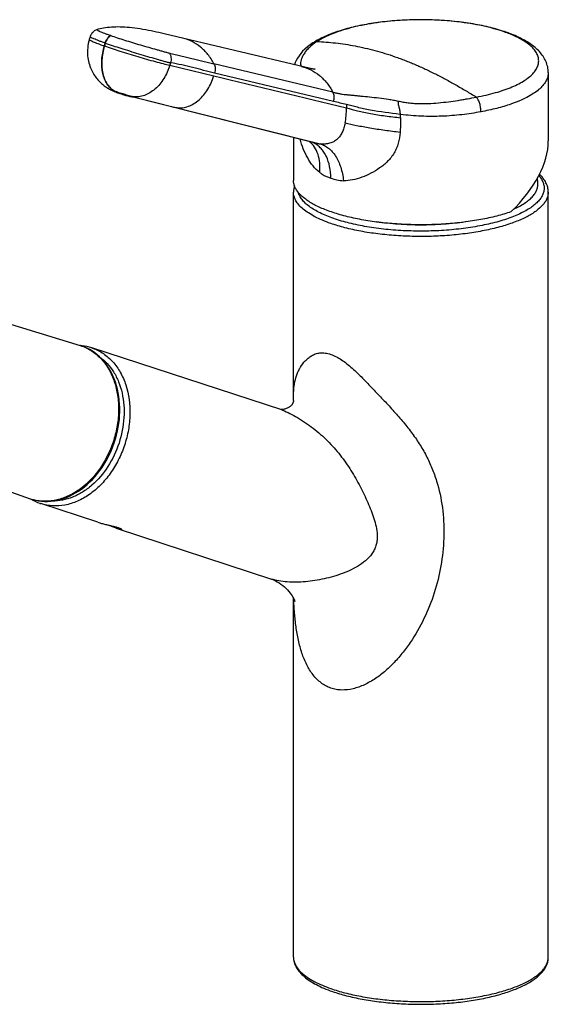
# Model space of a CAD drawing. Header units: millimetres. Extents: x 98 to 681, y 74 to 543.
# Tile 2 of 5: x 199 to 301, y 74 to 263. Entities that reach past the tile are written whole.
import ezdxf

# ---------------------------------------------------------------- set-up
doc = ezdxf.new("R2010")
doc.units = ezdxf.units.MM
doc.header["$LTSCALE"] = 46.255
doc.layers.get('0').update_dxf_attribs({"linetype": 'CONTINUOUS'})

msp = doc.modelspace()

# ---------------------------------------------------------------- linework, layer by layer
at = {"color": 7, "linetype": 'CONTINUOUS'}
for p, q in [((214.04, 261.36), (214.04, 261.36)), ((212.66, 259.98), (212.5, 259.44)), ((212.5, 259.44), (212.5, 259.44)), ((226.91, 260.53), (225.89, 260.77)), ((253.91, 254.11), (226.91, 260.53)), ((255.49, 258.79), (255.5, 258.79)), ((259.34, 249.32), (236.46, 254.79)), ((259.47, 247.54), (236.58, 252.99)), ((300.75, 253.07), (300.75, 239.94)), ((217.19, 249.52), (217.3, 249.47)), ((217.3, 249.47), (217.42, 249.42)), ((217.42, 249.42), (217.55, 249.37)), ((217.55, 249.37), (217.68, 249.32)), ((217.68, 249.32), (217.81, 249.27)), ((217.81, 249.27), (217.95, 249.22)), ((217.95, 249.22), (218.1, 249.17)), ((218.1, 249.17), (218.25, 249.11)), ((218.25, 249.11), (218.45, 249.04)), ((255.76, 239.59), (219.93, 248.6)), ((251.75, 240.6), (251.75, 232.37)), ((251.75, 190.06), (251.75, 230.12)), ((300.75, 83.06), (300.75, 230.12)), ((148.8, 219.48), (210.77, 200.61)), ((249.51, 188.23), (212.97, 200.17)), ((144.66, 190.95), (201.14, 171.17)), ((214.16, 166.64), (203.19, 170.23)), ((217.86, 165.43), (217.7, 165.48)), ((251.75, 83.06), (251.75, 152.06))]:
    msp.add_line(p, q, dxfattribs=at)
at = {"color": 9, "linetype": 'CONTINUOUS'}
for p, q in [((216.61, 260.21), (216.59, 260.21)), ((215.41, 258.2), (215.4, 258.21)), ((215.56, 258.75), (215.57, 258.74)), ((228.12, 254.98), (227.97, 254.48)), ((227.97, 254.48), (236.42, 252.45)), ((217.33, 249.51), (217.35, 249.5)), ((218.3, 249.09), (218.31, 249.09)), ((220.95, 248.41), (256.88, 239.38)), ((261.95, 246.94), (261.95, 246.29)), ((272.34, 245.05), (272.23, 245.06)), ((272.34, 244.39), (272.34, 245.05)), ((210.77, 200.61), (211.08, 200.51)), ((211.08, 200.51), (211.1, 200.5)), ((211.08, 200.51), (211.1, 200.5)), ((212.97, 200.17), (213.14, 200.11)), ((249.51, 188.23), (249.67, 188.17))]:
    msp.add_line(p, q, dxfattribs=at)
at = {"color": 7, "linetype": 'CONTINUOUS'}
for points in [[(214.04, 261.36), (214, 261.35), (213.86, 261.3), (213.73, 261.24), (213.59, 261.17), (213.46, 261.08), (213.34, 260.99), (213.22, 260.88), (213.1, 260.77), (213, 260.64), (212.9, 260.5), (212.82, 260.36), (212.75, 260.21), (212.69, 260.05), (212.66, 259.98)], [(225.89, 260.77), (225.39, 260.88), (224.88, 260.99), (224.37, 261.1), (223.85, 261.2), (223.34, 261.3), (222.82, 261.39), (222.3, 261.48), (221.78, 261.56), (221.26, 261.63), (220.75, 261.69), (220.25, 261.74), (219.77, 261.78), (219.3, 261.81), (218.85, 261.83), (218.41, 261.84), (217.98, 261.85), (217.57, 261.84), (217.16, 261.83), (216.76, 261.81), (216.37, 261.78), (215.98, 261.74), (215.61, 261.7), (215.24, 261.64), (214.89, 261.57), (214.56, 261.5), (214.23, 261.42), (214.04, 261.36)], [(212.5, 259.44), (212.41, 259.1), (212.31, 258.67), (212.24, 258.25), (212.19, 257.83), (212.16, 257.43), (212.15, 257.04), (212.16, 256.67), (212.18, 256.3), (212.22, 255.94), (212.27, 255.59), (212.34, 255.26), (212.42, 254.94), (212.51, 254.62), (212.61, 254.32), (212.72, 254.03), (212.83, 253.75), (212.96, 253.48), (213.09, 253.22), (213.23, 252.97), (213.37, 252.74), (213.52, 252.51), (213.67, 252.29), (213.83, 252.07), (213.99, 251.87), (214.16, 251.68), (214.33, 251.49), (214.5, 251.32), (214.67, 251.15), (214.84, 250.99), (215.01, 250.84), (215.19, 250.7), (215.36, 250.56), (215.53, 250.44), (215.7, 250.32), (215.87, 250.21), (216.03, 250.1), (216.2, 250.01), (216.36, 249.92), (216.51, 249.83), (216.56, 249.81)], [(255.5, 258.79), (254.95, 258.42), (254.42, 258.01), (253.95, 257.6), (253.52, 257.18), (253.15, 256.75), (252.82, 256.31), (252.54, 255.87), (252.3, 255.43), (252.1, 255), (251.96, 254.58), (251.95, 254.57)], [(255.89, 253.73), (255.89, 253.73), (255.9, 253.73), (255.88, 253.73), (255.84, 253.74), (255.77, 253.74), (255.68, 253.75), (255.56, 253.77), (255.41, 253.8), (255.23, 253.83), (255.02, 253.87), (254.77, 253.91), (254.51, 253.97), (254.22, 254.04), (253.91, 254.11)], [(216.56, 249.81), (216.6, 249.79), (216.65, 249.76), (216.69, 249.74), (216.74, 249.72), (216.78, 249.7), (216.83, 249.68), (216.87, 249.66), (216.92, 249.64), (216.97, 249.62), (217.02, 249.59), (217.07, 249.57), (217.19, 249.52)], [(218.45, 249.04), (218.62, 248.98), (218.79, 248.93), (218.97, 248.87), (219.15, 248.82), (219.34, 248.76), (219.54, 248.7), (219.74, 248.65), (219.93, 248.6)], [(201.14, 171.17), (201.61, 171.03), (202.16, 170.88), (202.73, 170.78), (203.31, 170.7), (203.89, 170.67), (204.48, 170.67), (205.08, 170.7), (205.68, 170.77), (206.28, 170.88), (206.89, 171.03), (207.49, 171.21), (208.09, 171.43), (208.68, 171.68), (209.27, 171.97), (209.86, 172.29), (210.43, 172.65), (210.99, 173.04), (211.55, 173.46), (212.08, 173.91), (212.61, 174.39), (213.11, 174.9), (213.6, 175.44), (214.07, 176), (214.53, 176.58), (214.96, 177.19), (215.36, 177.82), (215.75, 178.47), (216.11, 179.13), (216.45, 179.82), (216.76, 180.51), (217.05, 181.22), (217.31, 181.94), (217.54, 182.67), (217.74, 183.41), (217.92, 184.15), (218.07, 184.9), (218.19, 185.65), (218.28, 186.4), (218.33, 187.15), (218.36, 187.9), (218.36, 188.64), (218.33, 189.38), (218.27, 190.1), (218.18, 190.82), (218.06, 191.53), (217.91, 192.22), (217.73, 192.89), (217.52, 193.55), (217.29, 194.19), (217.03, 194.81), (216.74, 195.4), (216.42, 195.97), (216.08, 196.52), (215.71, 197.04), (215.33, 197.53), (214.92, 197.99), (214.49, 198.42), (214.04, 198.82), (213.57, 199.19), (213.09, 199.52), (212.59, 199.83), (212.08, 200.09), (211.55, 200.33), (211.1, 200.5)], [(211.1, 200.5), (210.89, 200.57), (210.77, 200.61)], [(251.74, 189.96), (251.73, 189.89), (251.71, 189.81), (251.69, 189.73), (251.67, 189.65), (251.64, 189.59), (251.62, 189.52), (251.59, 189.46), (251.56, 189.41), (251.52, 189.34), (251.48, 189.28), (251.44, 189.23), (251.4, 189.18), (251.36, 189.12), (251.31, 189.07), (251.25, 189.01), (251.18, 188.95), (251.1, 188.89), (251, 188.82), (250.9, 188.75), (250.78, 188.68), (250.66, 188.62), (250.52, 188.56), (250.38, 188.5), (250.24, 188.45), (250.09, 188.41), (249.94, 188.37), (249.8, 188.34), (249.67, 188.32), (249.55, 188.31), (249.44, 188.31), (249.34, 188.3), (249.27, 188.31), (249.27, 188.31)], [(251.75, 190.06), (251.75, 190.02), (251.74, 189.96)], [(217.86, 165.43), (247.53, 155.73), (247.59, 155.71)], [(247.59, 155.71), (247.76, 155.65), (248.02, 155.54), (248.32, 155.4), (248.65, 155.22), (248.99, 155.01), (249.34, 154.77), (249.68, 154.5), (250.01, 154.22), (250.32, 153.93), (250.61, 153.63), (250.87, 153.34), (251.1, 153.05), (251.3, 152.78), (251.48, 152.52), (251.63, 152.28), (251.75, 152.06), (251.85, 151.87), (251.92, 151.72), (251.98, 151.59), (252.02, 151.49), (252.04, 151.42)]]:
    msp.add_lwpolyline(points, dxfattribs=at)
at = {"color": 9, "linetype": 'CONTINUOUS'}
for points in [[(216.61, 260.21), (216.6, 260.21), (216.6, 260.21), (216.59, 260.21)], [(216.61, 260.21), (216.61, 260.21), (216.61, 260.21)]]:
    msp.add_lwpolyline(points, dxfattribs=at)
for centre, radius, start, end in [((256.42, 257.36), 1.71, 122.6253, 122.846), ((254.1, 254.65), 0.957, 202.1888, 203.2376), ((169.52, -129.76), 387.87, 76.214, 76.5905), ((253.67, 235.56), 4.46, 62.4832, 67.8241), ((203.97, 179.3), 8.6, 250.7877, 254.4359), ((203.99, 179.36), 8.66, 254.4329, 255.1316)]:
    msp.add_arc(centre, radius, start, end, dxfattribs=at)
at = {"color": 7, "linetype": 'CONTINUOUS'}
for centre, radius, start, end in [((275.83, 230.53), 22.95, 3.0909, 5.6868), ((210.08, 191.17), 9.46, 83.7491, 85.488), ((210.11, 191.39), 9.24, 71.9109, 83.7903), ((206.09, 179.08), 9.31, 238.2842, 250.7357), ((206.04, 178.95), 9.18, 250.7829, 251.9019)]:
    msp.add_arc(centre, radius, start, end, dxfattribs=at)
msp.add_ellipse((276.25, 232.37), major_axis=(23.58, 11.66), ratio=0.570431, start_param=-1.060375, end_param=-0.274977, dxfattribs=at)
for points, knots in [([(300.75, 253.07), (300.75, 253.45), (300.67, 254.2), (300.31, 255.27), (299.76, 256.25), (299.05, 257.13), (298.21, 257.93), (296.9, 258.91), (294.94, 259.99), (292.25, 261.03), (289.19, 261.89), (285.81, 262.55), (282.18, 263.01), (278.4, 263.24), (274.57, 263.26), (270.78, 263.05), (267.13, 262.62), (263.71, 261.98), (260.61, 261.15), (257.87, 260.13), (256.23, 259.26), (255.5, 258.79)], [0, 0, 0, 0, 0.022487, 0.044852, 0.067118, 0.089545, 0.1125, 0.136354, 0.187832, 0.245368, 0.309076, 0.37826, 0.451705, 0.527869, 0.605034, 0.681418, 0.755286, 0.82507, 0.889505, 0.947814, 1, 1, 1, 1]), ([(300.75, 230.12), (300.75, 230.43), (300.67, 231.05), (300.33, 231.95), (299.78, 232.79), (299.31, 233.3), (299.06, 233.54)], [0, 0, 0, 0, 0.235507, 0.476635, 0.729406, 1, 1, 1, 1]), ([(293.57, 226.33), (292.68, 226.02), (290.77, 225.45), (287.74, 224.79), (284.46, 224.29), (281, 223.96), (277.45, 223.81), (273.86, 223.84), (270.33, 224.05), (266.93, 224.44), (263.72, 225), (261.22, 225.6), (259.38, 226.17), (258.12, 226.62), (256.96, 227.09), (255.6, 227.75), (254.16, 228.61), (252.99, 229.62), (252.34, 230.47), (252, 231.09), (251.8, 231.73), (251.75, 232.16), (251.75, 232.37)], [0, 0, 0, 0, 0.063266, 0.132492, 0.206508, 0.28398, 0.363464, 0.443455, 0.522433, 0.598909, 0.67147, 0.738829, 0.770212, 0.799901, 0.8278, 0.853836, 0.900141, 0.938953, 0.95587, 0.971423, 0.985977, 1, 1, 1, 1]), ([(251.94, 231.31), (251.88, 231.12), (251.78, 230.72), (251.75, 230.32), (251.75, 230.12)], [0, 0, 0, 0, 0.502053, 1, 1, 1, 1]), ([(294.08, 226.84), (294.79, 227.16), (295.78, 227.68), (296.94, 228.51), (297.61, 229.13), (298.14, 229.77), (298.51, 230.42), (298.73, 231.09), (298.76, 231.55), (298.75, 231.77)], [0, 0, 0, 0, 0.325289, 0.466368, 0.593516, 0.707908, 0.811575, 0.907584, 1, 1, 1, 1]), ([(284.8, 224.37), (283.41, 224.17), (280.56, 223.87), (276.25, 223.73), (271.93, 223.87), (269.09, 224.17), (267.7, 224.37)], [0, 0, 0, 0, 0.245785, 0.500004, 0.754221, 1, 1, 1, 1]), ([(214.16, 166.64), (214.38, 166.57), (214.87, 166.43), (215.62, 166.24), (216.39, 166.06), (217.13, 165.88), (217.76, 165.71), (218.2, 165.57), (218.47, 165.46), (218.58, 165.4), (218.64, 165.36), (218.68, 165.33), (218.69, 165.3), (218.69, 165.29)], [0, 0, 0, 0, 0.149943, 0.316981, 0.488384, 0.651184, 0.792872, 0.902457, 0.9426, 0.972098, 0.982794, 0.990842, 1, 1, 1, 1]), ([(217.7, 165.48), (217.46, 165.57), (216.95, 165.77), (216.44, 165.99), (216.18, 166.11)], [0, 0, 0, 0, 0.465609, 1, 1, 1, 1]), ([(218.69, 165.29), (218.69, 165.28), (218.66, 165.27), (218.58, 165.26), (218.42, 165.28), (218.17, 165.33), (217.97, 165.39), (217.86, 165.43)], [0, 0, 0, 0, 0.032115, 0.086827, 0.280464, 0.587541, 1, 1, 1, 1]), ([(251.75, 83.06), (251.75, 82.72), (251.85, 82.02), (252.28, 81.03), (252.94, 80.11), (253.83, 79.26), (254.91, 78.47), (256.18, 77.73), (257.64, 77.05), (258.68, 76.66), (259.23, 76.46)], [0, 0, 0, 0, 0.097112, 0.197124, 0.30313, 0.418144, 0.544395, 0.683213, 0.835113, 1, 1, 1, 1]), ([(259.23, 76.46), (260.12, 76.15), (262.01, 75.59), (265.01, 74.94), (268.25, 74.45), (271.65, 74.12), (275.15, 73.98), (278.68, 74.01), (282.15, 74.23), (285.5, 74.61), (288.65, 75.17), (291.55, 75.88), (294.13, 76.73), (296.35, 77.72), (297.92, 78.67), (298.95, 79.51), (299.76, 80.34), (300.38, 81.28), (300.7, 82.29), (300.75, 82.81), (300.75, 83.06)], [0, 0, 0, 0, 0.062741, 0.131113, 0.204052, 0.280297, 0.358459, 0.43708, 0.514687, 0.589842, 0.661196, 0.727554, 0.787945, 0.841732, 0.888765, 0.90992, 0.929687, 0.96592, 0.983092, 1, 1, 1, 1])]:
    msp.add_open_spline(points, degree=3, knots=knots, dxfattribs=at)
at = {"color": 9, "linetype": 'CONTINUOUS'}
for points, knots in [([(292.27, 260.92), (291.62, 261.14), (290.25, 261.56), (287.29, 262.28), (283.25, 262.91), (278.17, 263.27), (272.98, 263.22), (268.73, 262.83), (265.49, 262.3), (263.26, 261.82), (261.2, 261.26), (259.34, 260.61), (257.7, 259.9), (256.72, 259.35), (256.28, 259.06)], [0, 0, 0, 0, 0.055976, 0.116319, 0.24753, 0.38783, 0.530637, 0.669174, 0.734819, 0.797036, 0.855161, 0.908627, 0.956994, 1, 1, 1, 1]), ([(214.04, 261.36), (214.03, 261.36), (214.02, 261.35), (214.01, 261.33), (214.01, 261.32), (214.02, 261.3), (214.04, 261.28), (214.09, 261.24), (214.17, 261.19), (214.27, 261.13), (214.4, 261.07), (214.62, 260.96), (214.95, 260.82), (215.42, 260.64), (215.98, 260.43), (216.38, 260.29), (216.59, 260.21)], [0, 0, 0, 0, 0.012026, 0.016508, 0.021378, 0.02764, 0.035794, 0.058503, 0.090193, 0.13097, 0.180766, 0.239432, 0.382553, 0.558449, 0.765033, 1, 1, 1, 1]), ([(212.5, 259.44), (212.5, 259.43), (212.51, 259.4), (212.54, 259.37), (212.6, 259.33), (212.72, 259.26), (212.94, 259.15), (213.26, 259.01), (213.68, 258.84), (214.18, 258.64), (214.76, 258.43), (215.18, 258.28), (215.4, 258.21)], [0, 0, 0, 0, 0.008806, 0.023511, 0.045652, 0.075518, 0.158394, 0.271553, 0.413968, 0.58408, 0.780045, 1, 1, 1, 1]), ([(215.56, 258.75), (215.34, 258.83), (214.92, 258.97), (214.34, 259.19), (213.84, 259.38), (213.42, 259.55), (213.09, 259.7), (212.86, 259.81), (212.73, 259.9), (212.67, 259.95), (212.66, 259.97), (212.66, 259.98)], [0, 0, 0, 0, 0.220925, 0.417821, 0.588494, 0.731104, 0.844131, 0.926472, 0.977627, 0.991875, 1, 1, 1, 1]), ([(215.56, 258.75), (215.65, 259.06), (215.91, 259.61), (216.35, 260.06), (216.59, 260.21)], [0, 0, 0, 0, 0.526761, 1, 1, 1, 1]), ([(216.61, 260.21), (216.37, 260.06), (215.93, 259.61), (215.67, 259.05), (215.57, 258.74)], [0, 0, 0, 0, 0.473336, 1, 1, 1, 1]), ([(216.61, 260.21), (217.03, 260.06), (217.92, 259.76), (219.31, 259.32), (220.81, 258.86), (222.36, 258.4), (223.89, 257.96), (225.13, 257.61), (226.07, 257.34), (226.72, 257.15), (227.34, 256.98), (227.73, 256.88), (227.93, 256.83)], [0, 0, 0, 0, 0.112094, 0.237907, 0.372554, 0.510881, 0.647403, 0.777036, 0.837939, 0.895646, 0.949668, 1, 1, 1, 1]), ([(236.46, 254.79), (236.13, 255.41), (235.37, 256.57), (233.94, 258.02), (232.29, 259.1), (231.08, 259.54), (230.47, 259.69)], [0, 0, 0, 0, 0.265654, 0.518649, 0.76193, 1, 1, 1, 1]), ([(296.22, 259.06), (295.65, 259.43), (294.36, 260.12), (293.01, 260.66), (292.27, 260.92)], [0, 0, 0, 0, 0.464433, 1, 1, 1, 1]), ([(217.33, 249.51), (217.06, 249.67), (216.53, 250.07), (215.89, 250.86), (215.39, 251.84), (214.93, 253.38), (214.83, 255.1), (215.05, 256.86), (215.26, 257.76), (215.4, 258.21)], [0, 0, 0, 0, 0.099526, 0.205428, 0.319151, 0.441423, 0.709853, 0.853721, 1, 1, 1, 1]), ([(215.41, 258.2), (215.28, 257.76), (215.06, 256.86), (214.84, 255.1), (214.94, 253.37), (215.41, 251.83), (215.91, 250.86), (216.55, 250.06), (217.07, 249.66), (217.35, 249.5)], [0, 0, 0, 0, 0.146279, 0.290147, 0.558577, 0.680849, 0.794572, 0.900474, 1, 1, 1, 1]), ([(215.4, 258.21), (215.42, 258.3), (215.47, 258.48), (215.53, 258.66), (215.56, 258.75)], [0, 0, 0, 0, 0.500371, 1, 1, 1, 1]), ([(215.57, 258.74), (215.55, 258.65), (215.5, 258.47), (215.44, 258.29), (215.41, 258.2)], [0, 0, 0, 0, 0.500371, 1, 1, 1, 1]), ([(215.41, 258.2), (216.4, 257.86), (218.52, 257.16), (221.78, 256.16), (224.55, 255.37), (226.61, 254.82), (227.54, 254.59), (227.97, 254.48)], [0, 0, 0, 0, 0.2386, 0.512308, 0.779532, 0.898334, 1, 1, 1, 1]), ([(215.57, 258.74), (216.56, 258.4), (218.11, 257.9), (220.25, 257.23), (221.96, 256.71), (223.66, 256.2), (225.04, 255.8), (226.08, 255.5), (226.8, 255.29), (227.48, 255.11), (227.91, 255.02), (228.12, 254.98)], [0, 0, 0, 0, 0.238469, 0.373443, 0.512138, 0.649233, 0.779465, 0.840433, 0.89785, 0.951194, 1, 1, 1, 1]), ([(256.28, 259.06), (255.73, 258.71), (254.97, 258.14), (254.15, 257.24), (253.69, 256.58), (253.36, 255.92), (253.16, 255.31), (253.1, 254.76), (253.15, 254.42), (253.21, 254.29)], [0, 0, 0, 0, 0.324053, 0.469682, 0.604206, 0.726197, 0.833694, 0.924927, 1, 1, 1, 1]), ([(255.5, 258.79), (255.62, 258.87), (255.87, 258.99), (256.14, 259.04), (256.28, 259.06)], [0, 0, 0, 0, 0.496739, 1, 1, 1, 1]), ([(256.28, 259.06), (256.87, 259.03), (258.06, 258.96), (260.51, 258.73), (262.99, 258.34), (265.5, 257.82), (268.08, 257.18), (270, 256.59), (271.27, 256.14)], [0, 0, 0, 0, 0.115224, 0.234306, 0.480409, 0.607114, 0.736172, 1, 1, 1, 1]), ([(286.94, 248.37), (288.18, 248.6), (289.97, 249.01), (292.24, 249.72), (293.73, 250.29), (295.06, 250.91), (296.2, 251.57), (297.16, 252.27), (297.92, 252.99), (298.48, 253.75), (298.82, 254.54), (298.94, 255.34), (298.82, 256.14), (298.48, 256.92), (297.92, 257.68), (297.15, 258.41), (296.55, 258.84), (296.22, 259.06)], [0, 0, 0, 0, 0.195039, 0.283903, 0.366183, 0.44145, 0.509452, 0.570181, 0.623956, 0.671564, 0.714414, 0.754629, 0.794854, 0.837735, 0.885388, 0.939218, 1, 1, 1, 1]), ([(227.93, 256.83), (228.29, 256.74), (229.02, 256.56), (230.11, 256.31), (231.18, 256.06), (232.24, 255.8), (233.3, 255.54), (234.35, 255.29), (235.4, 255.03), (236.1, 254.86), (236.45, 254.78)], [0, 0, 0, 0, 0.129681, 0.256498, 0.381587, 0.506006, 0.629732, 0.753073, 0.876314, 1, 1, 1, 1]), ([(227.93, 256.83), (228.08, 256.57), (228.27, 255.94), (228.21, 255.29), (228.12, 254.98)], [0, 0, 0, 0, 0.480557, 1, 1, 1, 1]), ([(271.27, 256.14), (271.6, 256.03), (272.25, 255.8), (273.21, 255.43), (274.18, 255.04), (275.16, 254.64), (276.12, 254.21), (277.1, 253.77), (278.07, 253.3), (279.05, 252.82), (280.02, 252.32), (281.33, 251.63), (282.98, 250.72), (284.95, 249.57), (286.27, 248.78), (286.94, 248.37)], [0, 0, 0, 0, 0.058755, 0.117906, 0.177376, 0.23756, 0.297958, 0.359088, 0.42051, 0.482598, 0.545233, 0.608357, 0.736339, 0.866771, 1, 1, 1, 1]), ([(227.97, 254.48), (227.84, 254.04), (227.51, 253.16), (226.87, 251.94), (226.09, 250.85), (225.19, 249.92), (224.19, 249.19), (223.13, 248.68), (222.04, 248.4), (221.3, 248.38), (220.95, 248.41)], [0, 0, 0, 0, 0.140092, 0.278562, 0.413017, 0.541938, 0.664789, 0.781643, 0.893105, 1, 1, 1, 1]), ([(236.58, 252.99), (235.88, 253.17), (234.47, 253.51), (232.37, 254.05), (230.26, 254.56), (228.84, 254.85), (228.12, 254.98)], [0, 0, 0, 0, 0.249795, 0.499558, 0.749508, 1, 1, 1, 1]), ([(236.46, 254.79), (236.6, 254.53), (236.76, 253.92), (236.67, 253.3), (236.58, 252.99)], [0, 0, 0, 0, 0.479901, 1, 1, 1, 1]), ([(253.31, 254.25), (253.92, 254.1), (255.14, 253.65), (256.8, 252.57), (258.24, 251.11), (259, 249.94), (259.34, 249.32)], [0, 0, 0, 0, 0.237823, 0.481043, 0.734138, 1, 1, 1, 1]), ([(229.37, 246.3), (229.73, 246.26), (230.47, 246.29), (231.57, 246.57), (232.64, 247.09), (233.63, 247.83), (234.53, 248.78), (235.31, 249.88), (235.95, 251.12), (236.28, 252), (236.42, 252.45)], [0, 0, 0, 0, 0.106841, 0.218208, 0.334995, 0.457862, 0.586867, 0.721389, 0.859899, 1, 1, 1, 1]), ([(300.75, 253.07), (300.75, 252.79), (300.67, 252.2), (300.29, 251.36), (299.69, 250.54), (298.87, 249.75), (297.83, 249), (296.59, 248.28), (295.15, 247.62), (294.12, 247.22), (293.57, 247.03)], [0, 0, 0, 0, 0.085409, 0.176436, 0.277582, 0.391834, 0.520854, 0.665324, 0.825215, 1, 1, 1, 1]), ([(217.33, 249.51), (217.17, 249.56), (216.95, 249.64), (216.69, 249.74), (216.6, 249.79), (216.56, 249.81)], [0, 0, 0, 0, 0.624758, 0.845692, 1, 1, 1, 1]), ([(218.3, 249.09), (218.13, 249.15), (217.8, 249.28), (217.48, 249.42), (217.33, 249.51)], [0, 0, 0, 0, 0.499254, 1, 1, 1, 1]), ([(217.35, 249.5), (217.5, 249.42), (217.81, 249.27), (218.13, 249.15), (218.3, 249.09)], [0, 0, 0, 0, 0.500751, 1, 1, 1, 1]), ([(219.18, 248.91), (218.85, 249.01), (218.24, 249.2), (217.63, 249.4), (217.35, 249.5)], [0, 0, 0, 0, 0.534262, 1, 1, 1, 1]), ([(220.95, 248.41), (220.68, 248.48), (220.09, 248.64), (219.5, 248.82), (219.18, 248.91)], [0, 0, 0, 0, 0.452075, 1, 1, 1, 1]), ([(219.93, 248.6), (220.18, 248.54), (220.52, 248.46), (220.86, 248.42), (220.95, 248.41)], [0, 0, 0, 0, 0.749484, 1, 1, 1, 1]), ([(259.34, 249.32), (259.54, 249.27), (259.96, 249.19), (260.47, 249.06), (260.88, 248.98), (261.3, 248.92), (261.84, 248.87), (262.5, 248.8), (263.21, 248.73), (263.95, 248.66), (265.02, 248.55), (266.44, 248.42), (268.21, 248.23), (269.73, 248.02), (270.96, 247.81), (271.58, 247.68), (271.89, 247.61)], [0, 0, 0, 0, 0.049086, 0.099396, 0.124511, 0.149361, 0.199532, 0.252003, 0.307812, 0.36703, 0.429377, 0.562231, 0.703737, 0.850777, 0.925333, 1, 1, 1, 1]), ([(259.47, 247.54), (259.51, 247.68), (259.58, 247.99), (259.59, 248.6), (259.48, 249.06), (259.34, 249.32)], [0, 0, 0, 0, 0.252625, 0.508659, 1, 1, 1, 1]), ([(271.89, 247.61), (272.21, 247.54), (272.85, 247.42), (273.81, 247.28), (274.79, 247.18), (276.08, 247.11), (277.7, 247.13), (279.63, 247.26), (281.52, 247.47), (283.08, 247.7), (284.3, 247.89), (285.48, 248.1), (286.36, 248.27), (286.94, 248.37)], [0, 0, 0, 0, 0.064309, 0.128674, 0.193051, 0.257394, 0.385727, 0.513173, 0.639062, 0.762731, 0.823465, 0.883179, 1, 1, 1, 1]), ([(287.81, 245.54), (287.81, 245.81), (287.76, 246.34), (287.59, 247.11), (287.32, 247.8), (287.08, 248.21), (286.94, 248.37)], [0, 0, 0, 0, 0.264288, 0.533667, 0.785402, 1, 1, 1, 1]), ([(229.37, 246.29), (229.29, 246.3), (228.95, 246.34), (228.61, 246.42), (228.36, 246.48)], [0, 0, 0, 0, 0.250509, 1, 1, 1, 1]), ([(261.69, 243.34), (261.78, 243.81), (261.91, 244.79), (261.95, 245.78), (261.95, 246.29)], [0, 0, 0, 0, 0.486434, 1, 1, 1, 1]), ([(272.23, 245.06), (270.33, 245.31), (267.98, 245.56), (265.27, 246.12), (264.08, 246.4), (262.98, 246.68), (262.28, 246.85), (261.95, 246.94)], [0, 0, 0, 0, 0.549862, 0.675375, 0.792825, 0.901309, 1, 1, 1, 1]), ([(261.95, 246.29), (262.66, 246.11), (263.76, 245.82), (265.31, 245.47), (266.61, 245.2), (267.98, 244.96), (269.41, 244.76), (270.87, 244.58), (271.85, 244.46), (272.34, 244.39)], [0, 0, 0, 0, 0.207021, 0.324713, 0.450414, 0.582702, 0.720084, 0.860192, 1, 1, 1, 1]), ([(271.89, 247.61), (271.87, 247.53), (271.85, 247.35), (271.88, 247.07), (271.94, 246.76), (272.05, 246.31), (272.2, 245.75), (272.25, 245.29), (272.23, 245.06)], [0, 0, 0, 0, 0.09618, 0.206912, 0.330946, 0.464452, 0.740664, 1, 1, 1, 1]), ([(293.57, 247.03), (292.68, 246.72), (290.77, 246.15), (288.83, 245.73), (287.81, 245.54)], [0, 0, 0, 0, 0.477529, 1, 1, 1, 1]), ([(272.34, 244.39), (272.34, 244.16), (272.34, 243.22), (272.32, 242.27), (272.26, 241.57)], [0, 0, 0, 0, 0.250426, 1, 1, 1, 1]), ([(287.81, 245.54), (287.21, 245.43), (285.99, 245.23), (283.49, 244.89), (280.25, 244.64), (276.3, 244.65), (273.66, 244.87), (272.34, 245.05)], [0, 0, 0, 0, 0.117292, 0.238173, 0.487868, 0.743587, 1, 1, 1, 1]), ([(261.69, 243.34), (261.62, 243.04), (261.48, 242.45), (261.16, 241.63), (260.73, 240.89), (260.18, 240.26), (259.5, 239.77), (258.7, 239.46), (257.81, 239.32), (257.2, 239.34), (256.88, 239.38)], [0, 0, 0, 0, 0.132625, 0.259146, 0.380365, 0.498251, 0.615981, 0.737244, 0.865342, 1, 1, 1, 1]), ([(272.26, 241.57), (271.28, 241.7), (269.81, 241.89), (267.88, 242.16), (266.06, 242.46), (264, 242.84), (262.41, 243.19), (261.69, 243.34)], [0, 0, 0, 0, 0.276393, 0.413273, 0.546396, 0.792439, 1, 1, 1, 1]), ([(272.26, 241.57), (272.2, 240.88), (272.04, 239.85), (271.59, 238.54), (271.13, 237.62), (270.55, 236.78), (269.87, 236.02), (269.13, 235.34), (268.07, 234.54), (266.67, 233.71), (264.92, 232.94), (263.16, 232.42), (261.95, 232.28), (261.37, 232.3)], [0, 0, 0, 0, 0.13262, 0.198536, 0.264125, 0.32939, 0.3943, 0.458766, 0.522662, 0.648192, 0.769964, 0.887219, 1, 1, 1, 1]), ([(256.79, 233.9), (256.32, 234.25), (255.47, 235.13), (254.07, 237.22), (253.36, 239.02), (253.01, 240.28)], [0, 0, 0, 0, 0.234859, 0.480486, 1, 1, 1, 1]), ([(256.79, 233.9), (256.85, 234.5), (256.87, 235.67), (256.55, 237.34), (255.87, 238.77), (255.18, 239.53), (254.8, 239.83)], [0, 0, 0, 0, 0.278652, 0.536787, 0.775157, 1, 1, 1, 1]), ([(258.93, 232.8), (258.93, 233.54), (258.8, 234.97), (258.27, 236.64), (257.64, 237.78), (257.09, 238.49), (256.45, 239.08), (255.98, 239.39), (255.73, 239.52)], [0, 0, 0, 0, 0.285645, 0.547001, 0.667918, 0.78294, 0.893176, 1, 1, 1, 1]), ([(255.76, 239.59), (255.85, 239.57), (256.22, 239.48), (256.6, 239.41), (256.88, 239.38)], [0, 0, 0, 0, 0.244126, 1, 1, 1, 1]), ([(256.88, 239.38), (257.17, 239.3), (257.74, 239.09), (258.53, 238.58), (259.25, 237.88), (259.89, 237.02), (260.43, 236.01), (260.86, 234.86), (261.18, 233.62), (261.32, 232.75), (261.37, 232.3)], [0, 0, 0, 0, 0.099878, 0.204541, 0.316196, 0.436293, 0.565432, 0.703246, 0.848614, 1, 1, 1, 1]), ([(256.79, 233.9), (256.95, 233.78), (257.62, 233.32), (258.36, 232.99), (258.93, 232.8)], [0, 0, 0, 0, 0.251306, 1, 1, 1, 1]), ([(258.93, 232.8), (259.32, 232.66), (260.12, 232.43), (260.95, 232.32), (261.37, 232.3)], [0, 0, 0, 0, 0.495257, 1, 1, 1, 1]), ([(298.92, 233.28), (299.1, 233.07), (299.42, 232.65), (299.77, 231.96), (299.95, 231.27), (299.96, 230.57), (299.8, 229.87), (299.48, 229.18), (299, 228.51), (298.36, 227.87), (297.57, 227.24), (296.64, 226.64), (295.57, 226.07), (293.91, 225.32), (291.53, 224.51), (288.36, 223.73), (284.86, 223.13), (281.13, 222.75), (277.27, 222.58), (273.38, 222.63), (269.56, 222.91), (265.93, 223.39), (262.58, 224.08), (260.48, 224.69), (259.49, 225.03)], [0, 0, 0, 0, 0.01786, 0.034137, 0.049345, 0.064144, 0.079257, 0.095359, 0.112985, 0.132512, 0.154172, 0.178085, 0.204287, 0.23275, 0.29609, 0.367095, 0.44431, 0.525996, 0.610233, 0.695003, 0.778269, 0.858048, 0.932497, 1, 1, 1, 1]), ([(258.93, 224.08), (258.38, 224.27), (257.35, 224.67), (255.92, 225.33), (254.67, 226.05), (253.64, 226.8), (252.81, 227.59), (252.21, 228.41), (251.84, 229.25), (251.75, 229.84), (251.75, 230.12)], [0, 0, 0, 0, 0.174784, 0.334676, 0.479145, 0.608166, 0.722418, 0.823564, 0.914591, 1, 1, 1, 1]), ([(259.49, 225.03), (258.6, 225.34), (257.33, 225.85), (255.8, 226.68), (254.84, 227.3), (254.04, 227.96), (253.41, 228.63), (252.94, 229.33), (252.73, 229.82), (252.66, 230.07)], [0, 0, 0, 0, 0.32373, 0.466608, 0.596482, 0.713597, 0.818739, 0.913405, 1, 1, 1, 1]), ([(300.75, 230.12), (300.75, 229.91), (300.7, 229.48), (300.5, 228.85), (300.16, 228.22), (299.51, 227.37), (298.34, 226.36), (296.9, 225.5), (295.54, 224.84), (294.38, 224.37), (293.12, 223.92), (291.28, 223.35), (288.78, 222.75), (285.57, 222.19), (282.17, 221.8), (278.64, 221.59), (275.06, 221.56), (271.5, 221.71), (268.04, 222.04), (264.77, 222.54), (261.73, 223.2), (259.82, 223.77), (258.93, 224.08)], [0, 0, 0, 0, 0.014023, 0.028577, 0.04413, 0.061047, 0.099859, 0.146164, 0.1722, 0.200099, 0.229788, 0.261171, 0.32853, 0.401091, 0.477567, 0.556545, 0.636536, 0.71602, 0.793492, 0.867508, 0.936734, 1, 1, 1, 1]), ([(211.1, 200.5), (211.8, 200.25), (213.17, 199.56), (214.94, 198.01), (216.36, 196.02), (217.4, 193.66), (218.02, 191.02), (218.21, 188.2), (217.95, 185.29), (217.26, 182.41), (216.16, 179.64), (214.25, 176.33), (211.7, 173.56), (208.68, 171.71), (206.36, 170.87), (204.02, 170.59), (202.49, 170.79), (201.76, 170.98)], [0, 0, 0, 0, 0.053385, 0.108351, 0.166029, 0.227012, 0.291381, 0.35872, 0.428274, 0.499034, 0.56987, 0.639646, 0.771674, 0.833116, 0.89121, 0.946482, 1, 1, 1, 1]), ([(213.14, 200.11), (213.86, 199.86), (215.28, 199.14), (217.1, 197.54), (218.56, 195.47), (220, 192.13), (220.48, 188.29), (220.08, 184.37), (219.33, 181.4), (218.15, 178.58), (216.6, 176), (214.72, 173.76), (212.6, 171.95), (210.29, 170.64), (207.88, 169.87), (205.48, 169.7), (203.92, 169.99), (203.19, 170.23)], [0, 0, 0, 0, 0.053496, 0.10861, 0.166492, 0.22775, 0.359626, 0.429469, 0.500436, 0.57136, 0.641073, 0.70854, 0.772975, 0.833972, 0.891618, 0.946566, 1, 1, 1, 1]), ([(251.75, 190.06), (251.75, 190.7), (251.78, 191.91), (251.98, 193.64), (252.34, 194.93), (252.74, 195.85), (253.23, 196.72), (253.84, 197.52), (254.59, 198.22), (255.24, 198.68), (255.99, 199.05), (256.88, 199.26), (257.89, 199.21), (258.57, 199.04), (258.93, 198.92)], [0, 0, 0, 0, 0.142653, 0.268661, 0.38282, 0.437598, 0.491877, 0.602173, 0.659196, 0.717882, 0.77892, 0.844143, 0.916921, 1, 1, 1, 1]), ([(258.93, 198.92), (259.66, 198.67), (260.74, 198.11), (262.06, 197.13), (263.07, 196.26), (264.07, 195.31), (265.38, 194), (267, 192.31), (268.94, 190.28), (270.85, 188.24), (272.69, 186.15), (274.41, 184.01), (275.96, 181.78), (277.3, 179.47), (278.42, 177.06), (279.6, 173.77), (280.52, 169.48), (280.79, 164.2), (280.32, 158.91), (279.14, 153.7), (277.25, 148.68), (275.1, 144.77), (273.06, 141.89), (271.37, 139.9), (269.53, 138.11), (267.55, 136.58), (265.45, 135.37), (263.26, 134.57), (261.39, 134.34), (259.95, 134.48), (259.26, 134.66), (258.93, 134.78)], [0, 0, 0, 0, 0.027642, 0.043108, 0.059217, 0.075685, 0.092345, 0.12593, 0.15961, 0.193192, 0.226511, 0.259432, 0.291879, 0.323869, 0.355499, 0.386901, 0.449475, 0.512378, 0.57585, 0.6398, 0.703937, 0.767794, 0.799434, 0.830708, 0.861455, 0.891459, 0.920459, 0.948194, 0.974563, 0.987358, 1, 1, 1, 1]), ([(214.47, 198.45), (215, 198.07), (216.01, 197.19), (217.24, 195.55), (218.2, 193.63), (219.09, 190.71), (219.36, 186.67), (218.41, 181.8), (216.3, 177.32), (213.69, 174.22), (211.24, 172.4), (209.33, 171.42), (207.36, 170.83), (206.03, 170.72), (205.38, 170.73)], [0, 0, 0, 0, 0.053922, 0.11013, 0.169127, 0.231053, 0.362362, 0.500127, 0.637866, 0.769104, 0.830987, 0.889938, 0.946107, 1, 1, 1, 1]), ([(249.67, 188.17), (250.14, 188.01), (251.12, 187.57), (252.58, 186.76), (254.08, 185.79), (256.06, 184.36), (258.36, 182.34), (260.38, 180.05), (261.82, 178.1), (263.14, 176.1), (264.31, 174.05), (265.34, 171.98), (266.05, 170.44), (266.68, 168.91), (267.23, 167.38), (267.66, 165.82), (267.86, 164.48), (267.85, 163.39), (267.74, 162.56), (267.48, 161.73), (266.95, 160.66), (265.96, 159.49), (264.49, 158.38), (262.88, 157.5), (261.19, 156.78), (259.44, 156.21), (257.66, 155.76), (255.86, 155.42), (254.06, 155.2), (252.29, 155.11), (250.58, 155.15), (248.99, 155.35), (247.98, 155.59), (247.51, 155.74)], [0, 0, 0, 0, 0.026776, 0.057376, 0.089709, 0.122493, 0.188157, 0.253598, 0.286124, 0.318405, 0.381738, 0.412588, 0.442799, 0.472374, 0.50141, 0.530128, 0.558934, 0.573606, 0.588617, 0.604071, 0.619958, 0.652454, 0.685275, 0.718094, 0.750911, 0.783758, 0.816616, 0.849392, 0.881889, 0.91378, 0.94456, 0.973547, 1, 1, 1, 1]), ([(258.93, 134.78), (258.6, 134.9), (257.95, 135.18), (256.74, 135.96), (255.43, 137.3), (254.22, 139.28), (253.32, 141.53), (252.67, 143.98), (252.22, 146.56), (251.94, 149.23), (251.84, 151.03), (251.81, 151.94)], [0, 0, 0, 0, 0.053652, 0.107799, 0.219202, 0.33673, 0.460506, 0.589707, 0.723309, 0.860355, 1, 1, 1, 1]), ([(251.75, 83.06), (251.75, 82.78), (251.84, 82.19), (252.21, 81.35), (252.81, 80.53), (253.64, 79.74), (254.67, 78.99), (255.92, 78.27), (257.35, 77.61), (258.38, 77.21), (258.93, 77.02)], [0, 0, 0, 0, 0.085409, 0.176436, 0.277582, 0.391834, 0.520855, 0.665324, 0.825216, 1, 1, 1, 1]), ([(258.93, 77.02), (259.82, 76.71), (261.73, 76.14), (264.77, 75.48), (268.04, 74.98), (271.5, 74.65), (275.06, 74.5), (278.64, 74.53), (282.17, 74.74), (285.57, 75.13), (288.78, 75.69), (291.28, 76.29), (293.12, 76.86), (294.38, 77.31), (295.54, 77.79), (296.9, 78.44), (298.34, 79.3), (299.51, 80.31), (300.16, 81.16), (300.5, 81.79), (300.7, 82.42), (300.75, 82.85), (300.75, 83.06)], [0, 0, 0, 0, 0.063266, 0.132492, 0.206508, 0.28398, 0.363464, 0.443455, 0.522433, 0.598909, 0.67147, 0.738829, 0.770212, 0.799901, 0.8278, 0.853836, 0.900141, 0.938953, 0.95587, 0.971423, 0.985977, 1, 1, 1, 1])]:
    msp.add_open_spline(points, degree=3, knots=knots, dxfattribs=at)
msp.add_open_spline([(236.42, 252.45), (244.93, 250.4), (253.44, 248.34), (261.95, 246.29)], degree=3, dxfattribs=at)

doc.saveas('drawing.dxf')
